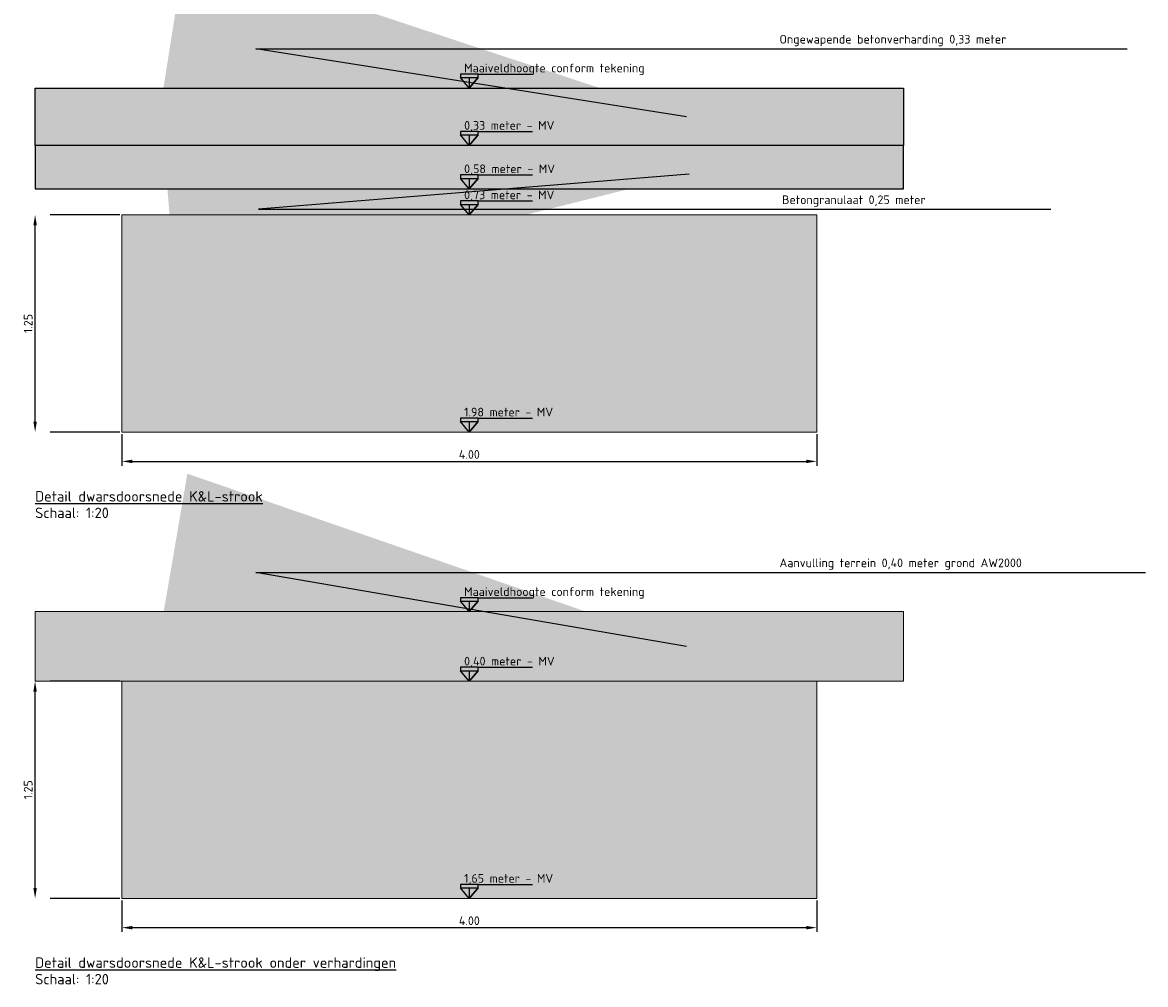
# Model space of a CAD drawing. Header units: metres. Extents: x 175829 to 176206141, y 407048 to 407918896.
# Tile 248 of 256: x 180716.41 to 180722.88, y 407260.15 to 407265.69. Entities that reach past the tile are written whole.
import ezdxf

# ---------------------------------------------------------------- set-up
doc = ezdxf.new("R2010")
doc.units = ezdxf.units.M
doc.header["$LTSCALE"] = 0.2
doc.header["$PDMODE"] = 3
doc.header["$PDSIZE"] = 1
doc.linetypes.add('XX-HIDDEN', pattern=[4, 2, -2])
for name, color, linetype, lineweight in [('B-WE-VH-GRONDWERK_BETONGRANULAAT_S&R-G', 254, 'Continuous', 18), ('N-GW-TI_AFWERKING_TERREIN_GROND-A', 94, 'Continuous', 13), ('N-GW-TI_AFWERKING_TERREIN_GROND-G', 3, 'Continuous', 13), ('N-OI-K&L-KABELS_LEIDINGEN-NUTSSTROOK-A', 30, 'Continuous', 13), ('N-OI-K&L-KABELS_LEIDINGEN-NUTSSTROOK-G', 30, 'Continuous', 13)]:
    doc.layers.add(name, color=color, linetype=linetype, lineweight=lineweight)
doc.layers.add('N-WE-VH-BETONVERHARDING_330mm_PLATFORM-S&R-A', color=7, linetype='Continuous', true_color=0xf0f0f0)
for name, color, linetype in [('N-WE-VH-BETONVERHARDING_330mm_PLATFORM-S&R-G', 3, 'Continuous'), ('X-BOUWKUNDIG-CO_FUNDERING_HANGAARS-G', 3, 'Continuous'), ('X-HOOGTES-XX_HOOGTE_BETONVERHARDING_AFGEWERKT-T', 7, 'Continuous'), ('X-XX-AL-TEKSTEN_LEGENTA-T', 7, 'Continuous')]:
    doc.layers.add(name, color=color, linetype=linetype)
doc.styles.add('NLCS 2.5 mm', font='isocpeur.ttf', dxfattribs={"height": 2.5})
doc.styles.add('RVB 5.0 mm IT', font='isocpeur.ttf', dxfattribs={"height": 5})
doc.dimstyles.new('NLCS-ARROW', dxfattribs={"dimtxt": 2.5, "dimasz": 3, "dimexe": 1.25, "dimexo": 0.625, "dimgap": 0.75, "dimtad": 1, "dimzin": 0, "dimdsep": 46, "dimtxsty": 'NLCS 2.5 mm', "dimcen": 0, "dimdle": 1, "dimclrd": 1, "dimclre": 251, "dimclrt": 7, "dimazin": 0, "dimtfac": 1, "dimtmove": 1, "dimatfit": 3, "dimfxl": 1, "dimtfillclr": 7, "dimtolj": 1, "dimtzin": 0, "dimarcsym": 0})

# ---------------------------------------------------------------- blocks, each defined once
blk = doc.blocks.new('*D53')
at = {"layer": 'Defpoints', "color": 0, "transparency": 16777216}
for p in [(180716.9828, 407263.3315), (180720.9828, 407263.3315), (180720.9828, 407263.1627)]:
    blk.add_point(p, dxfattribs=at)
at = {"layer": 'X-XX-AL-TEKSTEN_LEGENTA-T', "color": 251, "linetype": 'XX-HIDDEN', "lineweight": -2, "transparency": 16777216}
for p, q in [((180716.9828, 407263.319), (180716.9828, 407263.1377)), ((180720.9828, 407263.319), (180720.9828, 407263.1377))]:
    blk.add_line(p, q, dxfattribs=at)
at = {"layer": 'X-XX-AL-TEKSTEN_LEGENTA-T', "color": 1, "lineweight": -2, "transparency": 16777216}
blk.add_line((180717.0428, 407263.1627), (180720.9228, 407263.1627), dxfattribs=at)
at = {"layer": 'X-XX-AL-TEKSTEN_LEGENTA-T', "color": 1, "transparency": 16777216}
for points in [[(180717.0428, 407263.1727), (180717.0428, 407263.1527), (180716.9828, 407263.1627)], [(180720.9228, 407263.1727), (180720.9228, 407263.1527), (180720.9828, 407263.1627)]]:
    blk.add_solid(points, dxfattribs=at)
at = {"layer": 'X-XX-AL-TEKSTEN_LEGENTA-T', "color": 7, "transparency": 16777216, "insert": (180718.9828, 407263.2027), "char_height": 0.05, "attachment_point": 5, "style": 'NLCS 2.5 mm'}
blk.add_mtext('\\A1;4.00', dxfattribs=at)
blk = doc.blocks.new('*D54')
at = {"layer": 'Defpoints', "color": 0, "transparency": 16777216}
for p in [(180716.4828, 407264.5815), (180716.9828, 407264.5815), (180716.9828, 407263.3315)]:
    blk.add_point(p, dxfattribs=at)
at = {"layer": 'X-XX-AL-TEKSTEN_LEGENTA-T', "color": 251, "linetype": 'XX-HIDDEN', "lineweight": -2, "transparency": 16777216}
for p, q in [((180716.9703, 407264.5815), (180716.4578, 407264.5815)), ((180716.9703, 407263.3315), (180716.4578, 407263.3315))]:
    blk.add_line(p, q, dxfattribs=at)
at = {"layer": 'X-XX-AL-TEKSTEN_LEGENTA-T', "color": 1, "lineweight": -2, "transparency": 16777216}
blk.add_line((180716.4828, 407263.3915), (180716.4828, 407264.5215), dxfattribs=at)
at = {"layer": 'X-XX-AL-TEKSTEN_LEGENTA-T', "color": 1, "transparency": 16777216}
for points in [[(180716.4728, 407264.5215), (180716.4928, 407264.5215), (180716.4828, 407264.5815)], [(180716.4728, 407263.3915), (180716.4928, 407263.3915), (180716.4828, 407263.3315)]]:
    blk.add_solid(points, dxfattribs=at)
at = {"layer": 'X-XX-AL-TEKSTEN_LEGENTA-T', "color": 7, "transparency": 16777216, "insert": (180716.4428, 407263.9565), "char_height": 0.05, "attachment_point": 5, "rotation": 90, "style": 'NLCS 2.5 mm'}
blk.add_mtext('\\A1;1.25', dxfattribs=at)
blk = doc.blocks.new('*D123')
at = {"layer": 'Defpoints', "color": 0, "transparency": 16777216}
for p in [(180716.9828, 407260.6481), (180720.9828, 407260.6481), (180720.9828, 407260.4794)]:
    blk.add_point(p, dxfattribs=at)
at = {"layer": 'X-XX-AL-TEKSTEN_LEGENTA-T', "color": 251, "linetype": 'XX-HIDDEN', "lineweight": -2, "transparency": 16777216}
for p, q in [((180716.9828, 407260.6356), (180716.9828, 407260.4544)), ((180720.9828, 407260.6356), (180720.9828, 407260.4544))]:
    blk.add_line(p, q, dxfattribs=at)
at = {"layer": 'X-XX-AL-TEKSTEN_LEGENTA-T', "color": 1, "lineweight": -2, "transparency": 16777216}
blk.add_line((180717.0428, 407260.4794), (180720.9228, 407260.4794), dxfattribs=at)
at = {"layer": 'X-XX-AL-TEKSTEN_LEGENTA-T', "color": 1, "transparency": 16777216}
for points in [[(180717.0428, 407260.4894), (180717.0428, 407260.4694), (180716.9828, 407260.4794)], [(180720.9228, 407260.4894), (180720.9228, 407260.4694), (180720.9828, 407260.4794)]]:
    blk.add_solid(points, dxfattribs=at)
at = {"layer": 'X-XX-AL-TEKSTEN_LEGENTA-T', "color": 7, "transparency": 16777216, "insert": (180718.9828, 407260.5194), "char_height": 0.05, "attachment_point": 5, "style": 'NLCS 2.5 mm'}
blk.add_mtext('\\A1;4.00', dxfattribs=at)
blk = doc.blocks.new('*D124')
at = {"layer": 'Defpoints', "color": 0, "transparency": 16777216}
for p in [(180716.4828, 407261.8981), (180716.9828, 407261.8981), (180716.9828, 407260.6481)]:
    blk.add_point(p, dxfattribs=at)
at = {"layer": 'X-XX-AL-TEKSTEN_LEGENTA-T', "color": 251, "linetype": 'XX-HIDDEN', "lineweight": -2, "transparency": 16777216}
for p, q in [((180716.9703, 407261.8981), (180716.4578, 407261.8981)), ((180716.9703, 407260.6481), (180716.4578, 407260.6481))]:
    blk.add_line(p, q, dxfattribs=at)
at = {"layer": 'X-XX-AL-TEKSTEN_LEGENTA-T', "color": 1, "lineweight": -2, "transparency": 16777216}
blk.add_line((180716.4828, 407260.7081), (180716.4828, 407261.8381), dxfattribs=at)
at = {"layer": 'X-XX-AL-TEKSTEN_LEGENTA-T', "color": 1, "transparency": 16777216}
for points in [[(180716.4728, 407261.8381), (180716.4928, 407261.8381), (180716.4828, 407261.8981)], [(180716.4728, 407260.7081), (180716.4928, 407260.7081), (180716.4828, 407260.6481)]]:
    blk.add_solid(points, dxfattribs=at)
at = {"layer": 'X-XX-AL-TEKSTEN_LEGENTA-T', "color": 7, "transparency": 16777216, "insert": (180716.4428, 407261.2731), "char_height": 0.05, "attachment_point": 5, "rotation": 90, "style": 'NLCS 2.5 mm'}
blk.add_mtext('\\A1;1.25', dxfattribs=at)

msp = doc.modelspace()

# ---------------------------------------------------------------- hatches: boundary and pattern name
at = {"layer": 'B-WE-VH-GRONDWERK_BETONGRANULAAT_S&R-G', "transparency": 33554559}
h = msp.add_hatch(dxfattribs=at)
h.set_pattern_fill('AR-CONC', color=256, scale=0.001)
h.set_pattern_definition([(50, (0, 0.65), (0.182184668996, -0.01593908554), [0.01905, -0.20955]), (355, (0, 0.65), (-0.035243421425, 0.19105684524), [0.01524, -0.16764058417]), (100.4514447, (0.01518, 0.64867), (0.14694124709, 0.17511775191), [0.0161900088, -0.1780902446]), (46.1842, (0, 0.7008), (0.27107904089, -0.04204232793), [0.028575, -0.314325]), (96.63555761, (0.0226, 0.6973), (0.23740413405, 0.2474261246), [0.02428502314, -0.26713560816]), (351.18415117, (0, 0.7008), (0.23740413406, 0.24742612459), [0.02285996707, -0.25145973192]), (21, (0.0254, 0.6881), (0.15161439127, -0.102265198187), [0.01905, -0.20955]), (326, (0.0254, 0.6881), (0.06180202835, 0.18418796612), [0.01524, -0.16764]), (71.451445, (0.03803, 0.67958), (0.21341641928, 0.081922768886), [0.0161900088, -0.1780899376]), (37.5, (0, 0.65), (0.003088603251, 0.084555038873), [0, -0.165608, 0, -0.17018, 0, -0.168275]), (7.5, (0, 0.65), (0.06681966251, 0.100180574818), [0, -0.097028, 0, -0.161798, 0, -0.064135]), (327.5, (-0.05664, 0.65), (0.135590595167, -0.005728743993), [0, -0.0635, 0, -0.19812, 0, -0.26289]), (317.5, (-0.08204, 0.65), (0.148129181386, 0.025426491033), [0, -0.08255, 0, -0.131572, 0, -0.18669])])
h.paths.add_polyline_path([(180716.4828, 407264.9815), (180716.4828, 407264.7315), (180721.4828, 407264.7315), (180721.4828, 407264.9815)])
at = {"layer": 'N-GW-TI_AFWERKING_TERREIN_GROND-A', "transparency": 33554559}
h = msp.add_hatch(color=256, dxfattribs=at)
h.dxf.hatch_style = 1
h.paths.add_polyline_path([(180721.4828, 407262.2981), (180716.4828, 407262.2981), (180716.4828, 407261.8981), (180721.4828, 407261.8981)])
at = {"layer": 'N-OI-K&L-KABELS_LEIDINGEN-NUTSSTROOK-A', "transparency": 33554483}
h = msp.add_hatch(color=256, dxfattribs=at)
h.dxf.hatch_style = 1
h.paths.add_polyline_path([(180720.9828, 407264.5815), (180718.9828, 407264.5815), (180716.9828, 407264.5815), (180716.9828, 407263.3315), (180720.9828, 407263.3315)])
h = msp.add_hatch(color=256, dxfattribs=at)
h.dxf.hatch_style = 1
h.paths.add_polyline_path([(180720.9828, 407261.8981), (180718.9828, 407261.8981), (180716.9828, 407261.8981), (180716.9828, 407260.6481), (180720.9828, 407260.6481)])
at = {"layer": 'N-WE-VH-BETONVERHARDING_330mm_PLATFORM-S&R-A'}
h = msp.add_hatch(color=256, dxfattribs=at)
h.dxf.hatch_style = 1
h.paths.add_polyline_path([(180721.4828, 407265.3115), (180716.4828, 407265.3115), (180716.4828, 407264.9815), (180721.4828, 407264.9815)])
at = {"layer": 'X-HOOGTES-XX_HOOGTE_BETONVERHARDING_AFGEWERKT-T'}
h = msp.add_hatch(color=256, dxfattribs=at)
h.dxf.hatch_style = 1
h.paths.add_polyline_path([(180719.0328, 407265.3915), (180718.9328, 407265.3915), (180718.9328, 407265.3715), (180718.9828, 407265.3715), (180719.0328, 407265.3715)])
h.paths.add_polyline_path([(180719.0328, 407265.3715), (180718.9828, 407265.3715), (180718.9828, 407265.3115)])
h.paths.add_polyline_path([(180718.9828, 407265.3715), (180718.9328, 407265.3715), (180718.9828, 407265.3115)])
h = msp.add_hatch(color=256, dxfattribs=at)
h.dxf.hatch_style = 1
h.paths.add_polyline_path([(180719.0328, 407265.3915), (180718.9328, 407265.3915), (180718.9328, 407265.3715), (180718.9828, 407265.3715), (180719.0328, 407265.3715)])
h.paths.add_polyline_path([(180719.0328, 407265.3715), (180718.9828, 407265.3715), (180718.9828, 407265.3115)])
h.paths.add_polyline_path([(180718.9828, 407265.3715), (180718.9328, 407265.3715), (180718.9828, 407265.3115)])
h = msp.add_hatch(color=256, dxfattribs=at)
h.dxf.hatch_style = 1
h.paths.add_polyline_path([(180719.0328, 407265.0615), (180718.9328, 407265.0615), (180718.9328, 407265.0415), (180718.9828, 407265.0415), (180719.0328, 407265.0415)])
h.paths.add_polyline_path([(180719.0328, 407265.0415), (180718.9828, 407265.0415), (180718.9828, 407264.9815)])
h.paths.add_polyline_path([(180718.9828, 407265.0415), (180718.9328, 407265.0415), (180718.9828, 407264.9815)])
h = msp.add_hatch(color=256, dxfattribs=at)
h.dxf.hatch_style = 1
h.paths.add_polyline_path([(180719.0328, 407265.0615), (180718.9328, 407265.0615), (180718.9328, 407265.0415), (180718.9828, 407265.0415), (180719.0328, 407265.0415)])
h.paths.add_polyline_path([(180719.0328, 407265.0415), (180718.9828, 407265.0415), (180718.9828, 407264.9815)])
h.paths.add_polyline_path([(180718.9828, 407265.0415), (180718.9328, 407265.0415), (180718.9828, 407264.9815)])
h = msp.add_hatch(color=256, dxfattribs=at)
h.dxf.hatch_style = 1
h.paths.add_polyline_path([(180719.0328, 407264.8115), (180718.9328, 407264.8115), (180718.9328, 407264.7915), (180718.9828, 407264.7915), (180719.0328, 407264.7915)])
h.paths.add_polyline_path([(180719.0328, 407264.7915), (180718.9828, 407264.7915), (180718.9828, 407264.7315)])
h.paths.add_polyline_path([(180718.9828, 407264.7915), (180718.9328, 407264.7915), (180718.9828, 407264.7315)])
h = msp.add_hatch(color=256, dxfattribs=at)
h.dxf.hatch_style = 1
h.paths.add_polyline_path([(180719.0328, 407264.8115), (180718.9328, 407264.8115), (180718.9328, 407264.7915), (180718.9828, 407264.7915), (180719.0328, 407264.7915)])
h.paths.add_polyline_path([(180719.0328, 407264.7915), (180718.9828, 407264.7915), (180718.9828, 407264.7315)])
h.paths.add_polyline_path([(180718.9828, 407264.7915), (180718.9328, 407264.7915), (180718.9828, 407264.7315)])
h = msp.add_hatch(color=256, dxfattribs=at)
h.dxf.hatch_style = 1
h.paths.add_polyline_path([(180719.0328, 407264.6615), (180718.9328, 407264.6615), (180718.9328, 407264.6415), (180718.9828, 407264.6415), (180719.0328, 407264.6415)])
h.paths.add_polyline_path([(180719.0328, 407264.6415), (180718.9828, 407264.6415), (180718.9828, 407264.5815)])
h.paths.add_polyline_path([(180718.9828, 407264.6415), (180718.9328, 407264.6415), (180718.9828, 407264.5815)])
h = msp.add_hatch(color=256, dxfattribs=at)
h.dxf.hatch_style = 1
h.paths.add_polyline_path([(180719.0328, 407264.6615), (180718.9328, 407264.6615), (180718.9328, 407264.6415), (180718.9828, 407264.6415), (180719.0328, 407264.6415)])
h.paths.add_polyline_path([(180719.0328, 407264.6415), (180718.9828, 407264.6415), (180718.9828, 407264.5815)])
h.paths.add_polyline_path([(180718.9828, 407264.6415), (180718.9328, 407264.6415), (180718.9828, 407264.5815)])
h = msp.add_hatch(color=256, dxfattribs=at)
h.dxf.hatch_style = 1
h.paths.add_polyline_path([(180719.0328, 407263.4115), (180718.9328, 407263.4115), (180718.9328, 407263.3915), (180718.9828, 407263.3915), (180719.0328, 407263.3915)])
h.paths.add_polyline_path([(180719.0328, 407263.3915), (180718.9828, 407263.3915), (180718.9828, 407263.3315)])
h.paths.add_polyline_path([(180718.9828, 407263.3915), (180718.9328, 407263.3915), (180718.9828, 407263.3315)])
h = msp.add_hatch(color=256, dxfattribs=at)
h.dxf.hatch_style = 1
h.paths.add_polyline_path([(180719.0328, 407263.4115), (180718.9328, 407263.4115), (180718.9328, 407263.3915), (180718.9828, 407263.3915), (180719.0328, 407263.3915)])
h.paths.add_polyline_path([(180719.0328, 407263.3915), (180718.9828, 407263.3915), (180718.9828, 407263.3315)])
h.paths.add_polyline_path([(180718.9828, 407263.3915), (180718.9328, 407263.3915), (180718.9828, 407263.3315)])
h = msp.add_hatch(color=256, dxfattribs=at)
h.dxf.hatch_style = 1
h.paths.add_polyline_path([(180719.0328, 407262.3781), (180718.9328, 407262.3781), (180718.9328, 407262.3581), (180718.9828, 407262.3581), (180719.0328, 407262.3581)])
h.paths.add_polyline_path([(180719.0328, 407262.3581), (180718.9828, 407262.3581), (180718.9828, 407262.2981)])
h.paths.add_polyline_path([(180718.9828, 407262.3581), (180718.9328, 407262.3581), (180718.9828, 407262.2981)])
h = msp.add_hatch(color=256, dxfattribs=at)
h.dxf.hatch_style = 1
h.paths.add_polyline_path([(180719.0328, 407262.3781), (180718.9328, 407262.3781), (180718.9328, 407262.3581), (180718.9828, 407262.3581), (180719.0328, 407262.3581)])
h.paths.add_polyline_path([(180719.0328, 407262.3581), (180718.9828, 407262.3581), (180718.9828, 407262.2981)])
h.paths.add_polyline_path([(180718.9828, 407262.3581), (180718.9328, 407262.3581), (180718.9828, 407262.2981)])
h = msp.add_hatch(color=256, dxfattribs=at)
h.dxf.hatch_style = 1
h.paths.add_polyline_path([(180719.0328, 407261.9781), (180718.9328, 407261.9781), (180718.9328, 407261.9581), (180718.9828, 407261.9581), (180719.0328, 407261.9581)])
h.paths.add_polyline_path([(180719.0328, 407261.9581), (180718.9828, 407261.9581), (180718.9828, 407261.8981)])
h.paths.add_polyline_path([(180718.9828, 407261.9581), (180718.9328, 407261.9581), (180718.9828, 407261.8981)])
h = msp.add_hatch(color=256, dxfattribs=at)
h.dxf.hatch_style = 1
h.paths.add_polyline_path([(180719.0328, 407261.9781), (180718.9328, 407261.9781), (180718.9328, 407261.9581), (180718.9828, 407261.9581), (180719.0328, 407261.9581)])
h.paths.add_polyline_path([(180719.0328, 407261.9581), (180718.9828, 407261.9581), (180718.9828, 407261.8981)])
h.paths.add_polyline_path([(180718.9828, 407261.9581), (180718.9328, 407261.9581), (180718.9828, 407261.8981)])
h = msp.add_hatch(color=256, dxfattribs=at)
h.dxf.hatch_style = 1
h.paths.add_polyline_path([(180719.0328, 407260.7281), (180718.9328, 407260.7281), (180718.9328, 407260.7081), (180718.9828, 407260.7081), (180719.0328, 407260.7081)])
h.paths.add_polyline_path([(180719.0328, 407260.7081), (180718.9828, 407260.7081), (180718.9828, 407260.6481)])
h.paths.add_polyline_path([(180718.9828, 407260.7081), (180718.9328, 407260.7081), (180718.9828, 407260.6481)])
h = msp.add_hatch(color=256, dxfattribs=at)
h.dxf.hatch_style = 1
h.paths.add_polyline_path([(180719.0328, 407260.7281), (180718.9328, 407260.7281), (180718.9328, 407260.7081), (180718.9828, 407260.7081), (180719.0328, 407260.7081)])
h.paths.add_polyline_path([(180719.0328, 407260.7081), (180718.9828, 407260.7081), (180718.9828, 407260.6481)])
h.paths.add_polyline_path([(180718.9828, 407260.7081), (180718.9328, 407260.7081), (180718.9828, 407260.6481)])

# ---------------------------------------------------------------- linework, layer by layer
at = {"layer": 'N-GW-TI_AFWERKING_TERREIN_GROND-G', "flags": 128}
msp.add_lwpolyline([(180716.4828, 407261.8981), (180716.4828, 407262.2981), (180721.4828, 407262.2981), (180721.4828, 407261.8981), (180716.4828, 407261.8981)], dxfattribs=at)
at = {"layer": 'N-OI-K&L-KABELS_LEIDINGEN-NUTSSTROOK-G', "flags": 128}
for points in [[(180718.9828, 407264.5815), (180720.9828, 407264.5815), (180720.9828, 407263.3315), (180716.9828, 407263.3315), (180716.9828, 407264.5815), (180718.9828, 407264.5815)], [(180718.9828, 407261.8981), (180720.9828, 407261.8981), (180720.9828, 407260.6481), (180716.9828, 407260.6481), (180716.9828, 407261.8981), (180718.9828, 407261.8981)]]:
    msp.add_lwpolyline(points, dxfattribs=at)
at = {"layer": 'N-WE-VH-BETONVERHARDING_330mm_PLATFORM-S&R-G', "flags": 128}
msp.add_lwpolyline([(180716.4828, 407264.9815), (180716.4828, 407265.3115), (180721.4828, 407265.3115), (180721.4828, 407264.9815), (180716.4828, 407264.9815)], dxfattribs=at)
at = {"layer": 'X-BOUWKUNDIG-CO_FUNDERING_HANGAARS-G', "flags": 128}
msp.add_lwpolyline([(180716.4828, 407264.9815), (180716.4828, 407264.7315), (180721.4828, 407264.7315), (180721.4828, 407264.9815)], close=True, dxfattribs=at)
at = {"layer": 'X-HOOGTES-XX_HOOGTE_BETONVERHARDING_AFGEWERKT-T', "flags": 128}
for points in [[(180719.0328, 407265.3915), (180718.9328, 407265.3915), (180718.9328, 407265.3715), (180718.9828, 407265.3715), (180718.9828, 407265.3115), (180718.9328, 407265.3715), (180719.0328, 407265.3715), (180718.9828, 407265.3115), (180719.0328, 407265.3715), (180719.0328, 407265.3915)], [(180719.0328, 407265.3915), (180718.9328, 407265.3915), (180718.9328, 407265.3715), (180718.9828, 407265.3715), (180718.9828, 407265.3115), (180718.9328, 407265.3715), (180719.0328, 407265.3715), (180718.9828, 407265.3115), (180719.0328, 407265.3715), (180719.0328, 407265.3915)], [(180719.0328, 407265.3915), (180719.3461, 407265.3915)], [(180719.0328, 407265.3915), (180719.3461, 407265.3915)], [(180719.0328, 407265.0615), (180718.9328, 407265.0615), (180718.9328, 407265.0415), (180718.9828, 407265.0415), (180718.9828, 407264.9815), (180718.9328, 407265.0415), (180719.0328, 407265.0415), (180718.9828, 407264.9815), (180719.0328, 407265.0415), (180719.0328, 407265.0615)], [(180719.0328, 407265.0615), (180718.9328, 407265.0615), (180718.9328, 407265.0415), (180718.9828, 407265.0415), (180718.9828, 407264.9815), (180718.9328, 407265.0415), (180719.0328, 407265.0415), (180718.9828, 407264.9815), (180719.0328, 407265.0415), (180719.0328, 407265.0615)], [(180719.0328, 407265.0615), (180719.3461, 407265.0615)], [(180719.0328, 407265.0615), (180719.3461, 407265.0615)], [(180719.0328, 407264.8115), (180718.9328, 407264.8115), (180718.9328, 407264.7915), (180718.9828, 407264.7915), (180718.9828, 407264.7315), (180718.9328, 407264.7915), (180719.0328, 407264.7915), (180718.9828, 407264.7315), (180719.0328, 407264.7915), (180719.0328, 407264.8115)], [(180719.0328, 407264.8115), (180718.9328, 407264.8115), (180718.9328, 407264.7915), (180718.9828, 407264.7915), (180718.9828, 407264.7315), (180718.9328, 407264.7915), (180719.0328, 407264.7915), (180718.9828, 407264.7315), (180719.0328, 407264.7915), (180719.0328, 407264.8115)], [(180719.0328, 407264.8115), (180719.3461, 407264.8115)], [(180719.0328, 407264.8115), (180719.3461, 407264.8115)], [(180719.0328, 407264.6615), (180718.9328, 407264.6615), (180718.9328, 407264.6415), (180718.9828, 407264.6415), (180718.9828, 407264.5815), (180718.9328, 407264.6415), (180719.0328, 407264.6415), (180718.9828, 407264.5815), (180719.0328, 407264.6415), (180719.0328, 407264.6615)], [(180719.0328, 407264.6615), (180718.9328, 407264.6615), (180718.9328, 407264.6415), (180718.9828, 407264.6415), (180718.9828, 407264.5815), (180718.9328, 407264.6415), (180719.0328, 407264.6415), (180718.9828, 407264.5815), (180719.0328, 407264.6415), (180719.0328, 407264.6615)], [(180719.0328, 407264.6615), (180719.3461, 407264.6615)], [(180719.0328, 407264.6615), (180719.3461, 407264.6615)], [(180719.0328, 407263.4115), (180718.9328, 407263.4115), (180718.9328, 407263.3915), (180718.9828, 407263.3915), (180718.9828, 407263.3315), (180718.9328, 407263.3915), (180719.0328, 407263.3915), (180718.9828, 407263.3315), (180719.0328, 407263.3915), (180719.0328, 407263.4115)], [(180719.0328, 407263.4115), (180718.9328, 407263.4115), (180718.9328, 407263.3915), (180718.9828, 407263.3915), (180718.9828, 407263.3315), (180718.9328, 407263.3915), (180719.0328, 407263.3915), (180718.9828, 407263.3315), (180719.0328, 407263.3915), (180719.0328, 407263.4115)], [(180719.0328, 407263.4115), (180719.3461, 407263.4115)], [(180719.0328, 407263.4115), (180719.3461, 407263.4115)], [(180719.0328, 407262.3781), (180718.9328, 407262.3781), (180718.9328, 407262.3581), (180718.9828, 407262.3581), (180718.9828, 407262.2981), (180718.9328, 407262.3581), (180719.0328, 407262.3581), (180718.9828, 407262.2981), (180719.0328, 407262.3581), (180719.0328, 407262.3781)], [(180719.0328, 407262.3781), (180718.9328, 407262.3781), (180718.9328, 407262.3581), (180718.9828, 407262.3581), (180718.9828, 407262.2981), (180718.9328, 407262.3581), (180719.0328, 407262.3581), (180718.9828, 407262.2981), (180719.0328, 407262.3581), (180719.0328, 407262.3781)], [(180719.0328, 407262.3781), (180719.3461, 407262.3781)], [(180719.0328, 407262.3781), (180719.3461, 407262.3781)], [(180719.0328, 407261.9781), (180718.9328, 407261.9781), (180718.9328, 407261.9581), (180718.9828, 407261.9581), (180718.9828, 407261.8981), (180718.9328, 407261.9581), (180719.0328, 407261.9581), (180718.9828, 407261.8981), (180719.0328, 407261.9581), (180719.0328, 407261.9781)], [(180719.0328, 407261.9781), (180718.9328, 407261.9781), (180718.9328, 407261.9581), (180718.9828, 407261.9581), (180718.9828, 407261.8981), (180718.9328, 407261.9581), (180719.0328, 407261.9581), (180718.9828, 407261.8981), (180719.0328, 407261.9581), (180719.0328, 407261.9781)], [(180719.0328, 407261.9781), (180719.3461, 407261.9781)], [(180719.0328, 407261.9781), (180719.3461, 407261.9781)], [(180719.0328, 407260.7281), (180718.9328, 407260.7281), (180718.9328, 407260.7081), (180718.9828, 407260.7081), (180718.9828, 407260.6481), (180718.9328, 407260.7081), (180719.0328, 407260.7081), (180718.9828, 407260.6481), (180719.0328, 407260.7081), (180719.0328, 407260.7281)], [(180719.0328, 407260.7281), (180718.9328, 407260.7281), (180718.9328, 407260.7081), (180718.9828, 407260.7081), (180718.9828, 407260.6481), (180718.9328, 407260.7081), (180719.0328, 407260.7081), (180718.9828, 407260.6481), (180719.0328, 407260.7081), (180719.0328, 407260.7281)], [(180719.0328, 407260.7281), (180719.3461, 407260.7281)], [(180719.0328, 407260.7281), (180719.3461, 407260.7281)]]:
    msp.add_lwpolyline(points, dxfattribs=at)

# ---------------------------------------------------------------- texts
at = {"layer": 'X-HOOGTES-XX_HOOGTE_BETONVERHARDING_AFGEWERKT-T', "style": 'RVB 5.0 mm IT'}
for s, p in [('Maaiveldhoogte conform tekening', (180718.9528, 407265.4015)), ('0,33 meter - MV', (180718.9528, 407265.0715)), ('0,58 meter - MV', (180718.9528, 407264.8215)), ('0,73 meter - MV', (180718.9528, 407264.6715)), ('1.98 meter - MV', (180718.9528, 407263.4215)), ('Maaiveldhoogte conform tekening', (180718.9528, 407262.3881)), ('0,40 meter - MV', (180718.9528, 407261.9881)), ('1,65 meter - MV', (180718.9528, 407260.7381))]:
    msp.add_text(s, height=0.05, dxfattribs=at).set_placement(p)
at = {"layer": 'X-XX-AL-TEKSTEN_LEGENTA-T', "style": 'RVB 5.0 mm IT'}
for s, p in [('%%UDetail dwarsdoorsnede K&L-strook', (180716.4828, 407262.9315)), ('Schaal: 1:20', (180716.4828, 407262.8365)), ('%%UDetail dwarsdoorsnede K&L-strook onder verhardingen', (180716.4828, 407260.2481)), ('Schaal: 1:20', (180716.4828, 407260.1531))]:
    msp.add_text(s, height=0.06, dxfattribs=at).set_placement(p)
at = {"layer": 'X-XX-AL-TEKSTEN_LEGENTA-T', "color": 7, "char_height": 0.05, "attachment_point": 7, "style": 'NLCS 2.5 mm'}
for s, insert in [('\\A1;Ongewapende betonverharding 0,33 meter', (180720.7685, 407265.5522)), ('\\A1;Betongranulaat 0,25 meter', (180720.7833, 407264.6284)), ('\\A1;Aanvulling terrein 0,40 meter grond AW2000', (180720.7685, 407262.5388)), ('\\A1;Aanvulling terrein 0,40 meter grond AW2000', (180720.7685, 407262.5388))]:
    msp.add_mtext(s, dxfattribs=dict(at, insert=insert))

# ---------------------------------------------------------------- dimensions: what is measured, and where the dimension line sits
at = {"layer": 'X-XX-AL-TEKSTEN_LEGENTA-T', "color": 7}
for base, p1, p2, picture, middle in [((180716.4828, 407264.5815), (180716.9828, 407263.3315), (180716.9828, 407264.5815), '*D54', (180716.4428, 407263.9565)), ((180716.4828, 407261.8981), (180716.9828, 407260.6481), (180716.9828, 407261.8981), '*D124', (180716.4428, 407261.2731))]:
    dim = msp.add_linear_dim(base=base, p1=p1, p2=p2, angle=90, dimstyle='NLCS-ARROW', dxfattribs=at)
    dim.commit()
    dim.dimension.update_dxf_attribs({"geometry": picture, "text_midpoint": middle})
for base, p1, p2, picture, middle in [((180720.9828, 407263.1627), (180716.9828, 407263.3315), (180720.9828, 407263.3315), '*D53', (180718.9828, 407263.2027)), ((180720.9828, 407260.4794), (180716.9828, 407260.6481), (180720.9828, 407260.6481), '*D123', (180718.9828, 407260.5194))]:
    dim = msp.add_linear_dim(base=base, p1=p1, p2=p2, dimstyle='NLCS-ARROW', dxfattribs=at)
    dim.commit()
    dim.dimension.update_dxf_attribs({"geometry": picture, "text_midpoint": middle})

# ---------------------------------------------------------------- leaders
at = {"layer": 'X-XX-AL-TEKSTEN_LEGENTA-T', "color": 7, "annotation_type": 0, "has_hookline": 1, "hookline_direction": 0}
for points, text_width in [([(180720.2328, 407265.1465), (180717.7535, 407265.5372), (180720.7535, 407265.5372)], 1.2675), ([(180720.2476, 407264.8165), (180717.7683, 407264.6134), (180720.7683, 407264.6134)], 0.8125), ([(180720.2328, 407262.0981), (180717.7535, 407262.5238), (180720.7535, 407262.5238)], 1.3725), ([(180720.2328, 407262.0981), (180717.7535, 407262.5238), (180720.7535, 407262.5238)], 1.3725)]:
    msp.add_leader(points, dimstyle='NLCS-ARROW', override={"dimscale": 0}, dxfattribs=dict(at, text_width=text_width))

doc.saveas('drawing.dxf')
